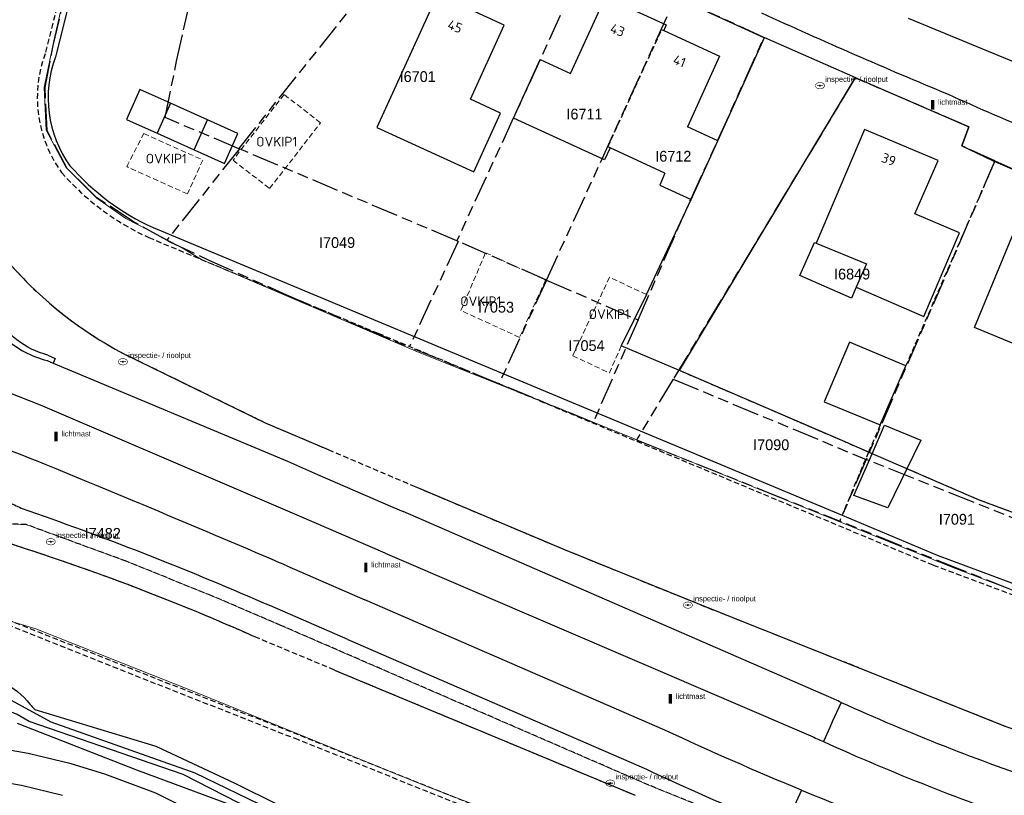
# Model space of a CAD drawing. Extents: x 168491 to 169507, y 481494 to 482503.
# Tile 7 of 108: x 168765 to 168856, y 481589 to 481661. Entities that reach past the tile are written whole.
import ezdxf
from ezdxf.enums import TextEntityAlignment as Align

# ---------------------------------------------------------------- set-up
doc = ezdxf.new("R2010")
doc.units = 0
doc.header["$LTSCALE"] = 0.5
doc.linetypes.add('KAD', pattern=[12, 5, -1, 2, -1, 2, -1])
doc.linetypes.add('STIPPELFIJN', pattern=[1.5, 1, -0.5])
doc.layers.get('0').update_dxf_attribs({"linetype": 'CONTINUOUS'})
for name, color, linetype in [('G01', 3, 'KAD'), ('G_BTD', 3, 'CONTINUOUS'), ('G_GBIP1', 7, 'CONTINUOUS'), ('G_OTD', 7, 'CONTINUOUS'), ('G_OWG', 7, 'CONTINUOUS'), ('G_OWT', 7, 'CONTINUOUS'), ('G_PNDMV', 1, 'CONTINUOUS'), ('G_WGD', 2, 'CONTINUOUS'), ('G_WTD', 4, 'CONTINUOUS'), ('L_TALUD', 7, 'CONTINUOUS'), ('LSHD', 7, 'CONTINUOUS'), ('NAR', 7, 'CONTINUOUS'), ('OVKIP1', 7, 'CONTINUOUS'), ('PPAL', 7, 'CONTINUOUS'), ('PPUT', 7, 'CONTINUOUS'), ('Z01', 2, 'CONTINUOUS')]:
    doc.layers.add(name, color=color, linetype=linetype)
doc.layers.add('OBWVM', color=7, linetype='CONTINUOUS', lineweight=70)
doc.styles.add('ISO', font='isocpeur.ttf', dxfattribs={"height": 1})

# ---------------------------------------------------------------- blocks, each defined once
blk = doc.blocks.new('PAAL')
at = {"linetype": 'ByBlock', "lineweight": -2}
h = blk.add_hatch(color=0, dxfattribs=at)
h.dxf.hatch_style = 1
h.paths.add_polyline_path([(0.15, 0.8), (-0.15, 0.8), (-0.15, -0.1), (0, -0.1, -0.414214), (-0.1, 0, -1), (0.1, 0, -0.414214), (0, -0.1), (0.15, -0.1)])
at = {"linetype": 'ByBlock', "lineweight": -2, "true_color": 0x681648}
h = blk.add_hatch(color=219, dxfattribs=at)
h.dxf.hatch_style = 1
h.paths.add_polyline_path([(-0.1, 0, 1), (0.1, 0, 1)])
at = {"color": 0, "linetype": 'ByBlock', "lineweight": -2}
blk.add_attdef('PAAL', (0.5, 0.35), '', height=0.5, dxfattribs=at)
blk = doc.blocks.new('put')
at = {"linetype": 'ByBlock', "lineweight": -2}
h = blk.add_hatch(color=0, dxfattribs=at)
h.dxf.hatch_style = 1
edge = h.paths.add_edge_path()
edge.add_spline(control_points=[(0.442, 0), (0.442, 0.043), (0.43, 0.087), (0.364, 0.201), (0.283, 0.258), (0.091, 0.323), (-0.019, 0.329), (-0.222, 0.288), (-0.313, 0.241), (-0.416, 0.124), (-0.441, 0.064), (-0.443, -0.058), (-0.419, -0.119), (-0.335, -0.218), (-0.276, -0.257), (-0.097, -0.325), (0.037, -0.332), (0.27, -0.27), (0.37, -0.201), (0.433, -0.076), (0.442, -0.038), (0.442, 0)], knot_values=[0, 0, 0, 0, 0.380029, 0.380029, 1.118666, 1.118666, 1.857303, 1.857303, 2.59594, 2.59594, 3.13294, 3.13294, 3.66994, 3.66994, 4.20694, 4.20694, 5.079565, 5.079565, 5.952189, 5.952189, 6.283185, 6.283185, 6.283185, 6.283185], degree=3, periodic=0)
edge = h.paths.add_edge_path(flags=16)
edge.add_ellipse((0, 0), major_axis=(0.392, 0), ratio=0.689655, start_angle=0, end_angle=360)
h = blk.add_hatch(color=0, dxfattribs=at)
h.dxf.hatch_style = 1
h.paths.add_polyline_path([(-0.1, 0, -0.096396), (-0.093, 0.037), (-0.25, 0.037, 1), (-0.25, -0.037), (-0.093, -0.037, -0.096396)])
at = {"linetype": 'ByBlock', "lineweight": -2, "true_color": 0x681648}
h = blk.add_hatch(color=219, dxfattribs=at)
h.dxf.hatch_style = 1
h.paths.add_polyline_path([(0.1, 0, 1), (-0.1, 0, 1)])
at = {"linetype": 'ByBlock', "lineweight": -2}
h = blk.add_hatch(color=0, dxfattribs=at)
h.dxf.hatch_style = 1
h.paths.add_polyline_path([(0.25, 0.037), (0.093, 0.037, -0.096396), (0.1, 0, -0.096396), (0.093, -0.037), (0.25, -0.037, 1)])
at = {"color": 0, "linetype": 'ByBlock', "lineweight": -2}
blk.add_attdef('PUT', (0.5, 0.35), '', height=0.5, dxfattribs=at)

msp = doc.modelspace()

# ---------------------------------------------------------------- linework, layer by layer
at = {"layer": 'G01'}
for p, q in [((168784.945, 481648.739), (168800.154, 481667.8)), ((168784.983, 481648.723), (168778.254, 481640.263)), ((168784.983, 481648.723), (168784.945, 481648.739)), ((168805.135, 481640.204), (168784.983, 481648.723)), ((168854.995, 481647.619), (168843.075, 481619.947)), ((168805.267, 481640.146), (168800.726, 481630.357)), ((168805.267, 481640.146), (168805.135, 481640.204)), ((168813.444, 481636.568), (168805.267, 481640.146)), ((168813.444, 481636.568), (168809.038, 481626.957)), ((168813.444, 481636.568), (168821.924, 481632.874)), ((168809.038, 481626.957), (168800.726, 481630.357)), ((168825.183, 481627.387), (168843.075, 481619.947)), ((168843.075, 481619.947), (168840.612, 481614.23))]:
    msp.add_line(p, q, dxfattribs=at)
for points in [[(168778.254, 481640.263), (168775.092, 481642.026), (168771.794, 481644.2), (168769.028, 481646.915), (168767.165, 481650.412), (168766.99, 481654.4), (168767.748, 481658.301), (168770.41, 481669.884), (168772.346, 481677.548), (168774.456, 481685.161), (168776.194, 481691.641), (168782.856, 481688.84), (168787.071, 481686.983)], [(168784.945, 481648.739), (168778.102, 481651.617), (168779.174, 481656.835), (168779.928, 481660.284), (168780.725, 481663.724), (168781.565, 481667.154), (168782.845, 481672.173), (168784.154, 481677.185), (168785.066, 481680.469), (168786.039, 481683.735), (168787.071, 481686.983)], [(168813.444, 481636.568), (168818.588, 481647.788), (168825.445, 481662.775)], [(168821.924, 481632.874), (168826.806, 481644.022), (168829.303, 481649.472), (168833.594, 481659.057), (168825.445, 481662.775)], [(168814.726, 481661.094), (168812.87, 481657.016), (168810.367, 481651.565), (168805.135, 481640.204)], [(168854.995, 481647.619), (168851.919, 481649.007), (168852.581, 481650.779), (168842.044, 481655.293), (168825.183, 481627.387)], [(168854.995, 481647.619), (168858.206, 481646.171), (168870.056, 481641.485)], [(168778.254, 481640.263), (168778.528, 481640.11), (168782.106, 481638.437), (168789.349, 481635.206), (168796.623, 481632.074), (168800.726, 481630.357)], [(168821.924, 481632.874), (168817.763, 481623.373), (168809.038, 481626.957)], [(168825.183, 481627.387), (168821.787, 481621.766), (168833.528, 481617.072), (168840.612, 481614.23)], [(168858.862, 481613.642), (168858.626, 481613.717), (168843.125, 481619.926), (168843.075, 481619.947)], [(168856.536, 481607.857), (168851.923, 481609.693), (168840.612, 481614.23)]]:
    msp.add_lwpolyline(points, dxfattribs=at)
at = {"layer": 'G_BTD', "linetype": 'STIPPELFIJN', "lineweight": -3, "transparency": 33554687}
for points in [[(168774.087, 481685.822), (168766.985, 481657.537)], [(168776.584, 481640.513), (168797.835, 481631.641)], [(168797.835, 481631.641), (168805.882, 481628.281)], [(168774.222, 481629.775), (168787.378, 481623.351)], [(168805.882, 481628.281), (168849.277, 481610.164), (168874.765, 481600.635), (168888.126, 481596.414)], [(168787.378, 481623.351), (168793.221, 481620.861)], [(168793.221, 481620.861), (168801.179, 481617.469)], [(168801.179, 481617.469), (168801.479, 481617.342)], [(168801.479, 481617.342), (168815.178, 481611.568)], [(168833.314, 481585.536), (168822.939, 481589.77), (168788.839, 481604.57), (168782.432, 481607.312), (168774.506, 481610.511), (168765.239, 481613.916), (168759.313, 481614.079), (168756.713, 481613.832), (168750.98, 481612.62), (168746.042, 481611.37), (168744.124, 481611.09), (168741.513, 481611.034), (168738.243, 481611.484), (168736.963, 481611.837)], [(168815.178, 481611.568), (168828.909, 481605.999)], [(168828.909, 481605.999), (168842.486, 481600.62)], [(168777.226, 481599.171), (168762.615, 481604.972)], [(168762.785, 481605.4), (168777.396, 481599.6)], [(168786.502, 481603.473), (168786.182, 481603.616), (168785.862, 481603.758)], [(168793.798, 481600.435), (168786.502, 481603.473)], [(168793.798, 481600.435), (168821.673, 481588.829)], [(168842.486, 481600.62), (168856.014, 481595.218)], [(168777.396, 481599.6), (168790.624, 481594.386)], [(168790.454, 481593.958), (168777.226, 481599.171)], [(168808.006, 481586.934), (168790.454, 481593.958)], [(168790.624, 481594.386), (168808.173, 481587.363)]]:
    msp.add_lwpolyline(points, dxfattribs=at)
at = {"layer": 'G_BTD', "linetype": 'Continuous', "lineweight": 25, "transparency": 33554687}
for points in [[(168774.087, 481685.822), (168775.057, 481685.578), (168767.941, 481657.241)], [(168829.326, 481649.461), (168833.636, 481659.039)], [(168825.754, 481628.184), (168842.061, 481655.321)], [(168822.708, 481635.223), (168826.846, 481644.041)], [(168776.985, 481641.429), (168840.833, 481614.773)], [(168822.708, 481635.223), (168820.368, 481630.485)], [(168825.754, 481628.184), (168820.368, 481630.485)], [(168840.833, 481614.773), (168849.645, 481611.094), (168864.254, 481605.632)]]:
    msp.add_lwpolyline(points, dxfattribs=at)
at = {"layer": 'G_BTD', "linetype": 'STIPPELFIJN', "lineweight": -3, "transparency": 33554687}
for points in [[(168766.985, 481657.537, 0.2496338), (168768.508, 481646.541)], [(168768.508, 481646.541, 0.1062158), (168776.584, 481640.513)], [(168763.842, 481637.932, 0.0906797), (168774.222, 481629.775)], [(168785.862, 481603.758, 0.0280199), (168763.173, 481612.312)]]:
    msp.add_lwpolyline(points, format="xyb", dxfattribs=at)
at = {"layer": 'G_BTD', "linetype": 'Continuous', "lineweight": 25, "transparency": 33554687}
for points in [[(168767.941, 481657.241, 0.2497709), (168769.292, 481647.164)], [(168769.292, 481647.164, 0.1056134), (168776.985, 481641.429)]]:
    msp.add_lwpolyline(points, format="xyb", dxfattribs=at)
at = {"layer": 'G_GBIP1', "linetype": 'Continuous', "lineweight": 25, "transparency": 33554687}
for points in [[(168782.028, 481651.421), (168778.607, 481652.95)], [(168777.371, 481650.171), (168780.786, 481648.644)], [(168842.14, 481635.915), (168841.695, 481634.897), (168836.922, 481636.982), (168838.262, 481640.05), (168838.424, 481639.981)]]:
    msp.add_lwpolyline(points, dxfattribs=at)
at = {"layer": 'G_OTD', "linetype": 'STIPPELFIJN', "lineweight": -3, "transparency": 33554687}
for points in [[(168846.748, 481628.609), (168854.983, 481647.546)], [(168827.553, 481627.412), (168825.754, 481628.184)], [(168840.896, 481621.66), (168827.553, 481627.412)], [(168844.373, 481623.146), (168843.278, 481620.628)], [(168843.278, 481620.628), (168840.896, 481621.66)], [(168843.278, 481620.628), (168840.833, 481614.773)], [(168843.617, 481620.481), (168843.278, 481620.628)], [(168853.464, 481616.217), (168846.834, 481619.088)], [(168859.059, 481614.131), (168853.464, 481616.217)]]:
    msp.add_lwpolyline(points, dxfattribs=at)
at = {"layer": 'G_OWG', "linetype": 'Continuous', "lineweight": 25, "transparency": 33554687}
msp.add_lwpolyline([(168767.251, 481629.614, -0.2141448), (168762.338, 481633.494)], format="xyb", dxfattribs=at)
for points in [[(168767.251, 481629.614), (168767.905, 481629.314)], [(168767.905, 481629.314), (168767.721, 481628.875)]]:
    msp.add_lwpolyline(points, dxfattribs=at)
at = {"layer": 'G_OWT', "linetype": 'Continuous', "lineweight": 25, "transparency": 33554687}
for points in [[(168763.042, 481599.272, -0.1270784), (168765.575, 481597.28)], [(168765.575, 481597.28, 0.0323253), (168766.039, 481596.785)]]:
    msp.add_lwpolyline(points, format="xyb", dxfattribs=at)
for points in [[(168766.039, 481596.785), (168777.253, 481593.383), (168784.577, 481589.942), (168788.626, 481587.94)], [(168787.907, 481586.553), (168775.486, 481591.157), (168764.414, 481595.495)]]:
    msp.add_lwpolyline(points, dxfattribs=at)
at = {"layer": 'G_PNDMV', "linetype": 'Continuous', "lineweight": 25, "transparency": 33554687}
for points in [[(168809.191, 481652.047), (168806.395, 481653.326), (168809.53, 481660.179), (168803.349, 481663.043), (168797.71, 481650.714)], [(168819.348, 481648.815), (168818.829, 481647.711), (168810.387, 481651.571), (168812.87, 481656.999), (168815.671, 481655.718), (168818.913, 481662.805), (168824.543, 481660.219), (168824.304, 481659.686)], [(168824.304, 481659.686), (168829.488, 481657.315), (168826.496, 481650.753)], [(168778.607, 481652.95), (168775.777, 481654.216), (168774.541, 481651.436)], [(168778.607, 481652.95), (168777.371, 481650.171)], [(168774.541, 481651.436), (168777.371, 481650.171)], [(168780.786, 481648.644), (168783.616, 481647.378), (168784.858, 481650.156), (168782.028, 481651.421)], [(168780.786, 481648.644), (168782.028, 481651.421)], [(168797.71, 481650.714), (168806.713, 481646.583), (168809.191, 481652.047)], [(168829.326, 481649.461), (168826.496, 481650.753)], [(168848.414, 481633.182), (168851.722, 481640.929), (168847.588, 481642.711), (168849.74, 481647.649), (168842.911, 481650.525), (168838.424, 481639.981)], [(168824.422, 481646.474), (168819.348, 481648.815)], [(168826.846, 481644.041), (168829.326, 481649.461)], [(168824.422, 481646.474), (168823.937, 481645.373), (168826.846, 481644.041)], [(168863.714, 481640.73), (168862.146, 481636.927), (168867.226, 481634.885), (168863.427, 481625.816), (168858.122, 481628.074), (168858.86, 481629.805), (168853.103, 481632.179), (168857.659, 481643.227), (168863.714, 481640.73)], [(168838.424, 481639.981), (168843.081, 481638.069), (168842.14, 481635.915)], [(168842.14, 481635.915), (168848.414, 481633.182)], [(168846.748, 481628.609), (168841.508, 481630.825), (168839.165, 481625.288), (168844.373, 481623.146)], [(168844.373, 481623.146), (168846.748, 481628.609)], [(168843.617, 481620.481), (168844.764, 481623.123)], [(168844.764, 481623.123), (168848.124, 481621.746), (168846.834, 481619.088)], [(168846.834, 481619.088), (168845.079, 481615.473), (168841.928, 481616.594), (168843.617, 481620.481)]]:
    msp.add_lwpolyline(points, dxfattribs=at)
at = {"layer": 'G_PNDMV', "linetype": 'STIPPELFIJN', "lineweight": -3, "transparency": 33554687}
msp.add_lwpolyline([(168819.348, 481648.815), (168819.127, 481648.917), (168824.114, 481659.773), (168824.304, 481659.686)], dxfattribs=at)
at = {"layer": 'G_WGD', "linetype": 'Continuous', "lineweight": 25, "transparency": 33554687}
for points in [[(168817.256, 481666.511), (168825.445, 481662.775), (168833.594, 481659.057), (168833.636, 481659.039)], [(168833.636, 481659.039), (168842.061, 481655.321)], [(168842.061, 481655.321), (168842.258, 481655.234)], [(168842.258, 481655.234), (168852.569, 481650.773), (168851.919, 481649.007)], [(168851.919, 481649.007), (168854.775, 481647.635), (168854.983, 481647.546)], [(168854.983, 481647.546), (168858.206, 481646.171), (168870.056, 481641.485)], [(168767.166, 481629.108), (168767.721, 481628.875)], [(168767.721, 481628.875), (168789.434, 481619.778), (168792.22, 481618.565)], [(168790.553, 481614.682), (168766.569, 481624.98), (168761.418, 481626.986)], [(168764.853, 481620.353), (168759.659, 481622.295)], [(168768.588, 481588.826), (168764.797, 481589.73), (168762.241, 481590.163), (168759.153, 481590.356), (168753.612, 481590.024), (168747.547, 481589.165), (168744.672, 481588.954), (168741.972, 481589.017), (168735.182, 481589.734), (168730.921, 481590.829), (168728.532, 481591.583), (168723.059, 481594.143), (168719.452, 481596.614), (168718.347, 481597.651), (168709.481, 481606.437), (168705.124, 481610.388), (168703.319, 481611.652), (168701.37, 481612.677), (168699.852, 481613.337), (168697.647, 481613.982), (168693.201, 481615.231), (168690.478, 481616.046), (168683.57, 481617.594), (168668.07, 481620.372)], [(168792.22, 481618.565), (168799.195, 481615.53), (168800.154, 481615.113)], [(168839.601, 481597.96), (168800.154, 481615.113)], [(168798.486, 481611.276), (168790.553, 481614.682)], [(168798.486, 481611.276), (168837.937, 481594.337)], [(168789.397, 481610.084), (168796.625, 481606.943)], [(168787.128, 481606.706), (168787.465, 481606.559), (168787.801, 481606.412)], [(168824.413, 481594.868), (168796.625, 481606.943)], [(168795.029, 481603.271), (168787.801, 481606.412)], [(168795.029, 481603.271), (168822.72, 481591.237)], [(168782.517, 481586.399), (168777.251, 481589.015), (168772.517, 481590.783), (168769.394, 481591.757), (168765.403, 481592.709), (168762.59, 481593.185)]]:
    msp.add_lwpolyline(points, dxfattribs=at)
at = {"layer": 'G_WGD', "lineweight": -3, "transparency": 33554687}
for points in [[(168833.356, 481661.331, 0.0092556), (168850.652, 481653.789)], [(168850.652, 481653.789, 0.0154693), (168867.99, 481646.581)]]:
    msp.add_lwpolyline(points, format="xyb", dxfattribs=at)
for points in [[(168858.297, 481656.149), (168846.991, 481660.813)], [(168840.746, 481597.438), (168839.925, 481595.622), (168839.697, 481595.118), (168839.103, 481593.806)], [(168837.069, 481589.306), (168835.417, 481585.654)]]:
    msp.add_lwpolyline(points, dxfattribs=at)
at = {"layer": 'G_WGD', "linetype": 'Continuous', "lineweight": 25, "transparency": 33554687}
for points in [[(168763.261, 481631.2, 0.1194784), (168767.166, 481629.108)], [(168788.706, 481610.381, 0.0046981), (168764.853, 481620.353)], [(168763.52, 481615.998, -0.0226289), (168764.763, 481615.436)], [(168764.763, 481615.436, -0.0192136), (168787.128, 481606.706)], [(168789.397, 481610.084, 0.0017465), (168788.706, 481610.381)], [(168840.746, 481597.438, -0.0017758), (168839.601, 481597.96)], [(168840.746, 481597.438, 0.0246545), (168860.009, 481589.845)], [(168837.069, 481589.306, -0.0110757), (168824.413, 481594.868)], [(168837.937, 481594.337, 0.0027779), (168839.103, 481593.806)], [(168839.103, 481593.806, 0.0246009), (168858.731, 481586.069)], [(168822.72, 481591.237, 0.0094943), (168833.67, 481586.383)], [(168837.069, 481589.306, 0.0132777), (168852.499, 481583.407)]]:
    msp.add_lwpolyline(points, format="xyb", dxfattribs=at)
at = {"layer": 'G_WTD', "linetype": 'Continuous', "lineweight": 25, "transparency": 33554687}
for points in [[(168757.839, 481597.339), (168761.093, 481599.141), (168767.523, 481595.622)], [(168791.439, 481585.624), (168784.92, 481588.138), (168779.778, 481590.76), (168765.501, 481595.663)], [(168767.523, 481595.622), (168780.87, 481590.917), (168787.745, 481587.581), (168794.168, 481585.526), (168821.606, 481576.105), (168830.667, 481573.69), (168844.228, 481569.169)]]:
    msp.add_lwpolyline(points, dxfattribs=at)
msp.add_lwpolyline([(168765.501, 481595.663, 0.2156347), (168759.058, 481596.853)], format="xyb", dxfattribs=at)
at = {"layer": 'L_TALUD', "linetype": 'Continuous', "transparency": 33554687}
for points in [[(168763.842, 481637.932, 0.0906797), (168774.222, 481629.775)], [(168785.862, 481603.758, 0.0280199), (168763.173, 481612.312)], [(168763.042, 481599.272, -0.1270784), (168765.575, 481597.28)]]:
    msp.add_lwpolyline(points, format="xyb", dxfattribs=at)
for points in [[(168825.754, 481628.184), (168820.368, 481630.485)], [(168774.222, 481629.775), (168787.378, 481623.351), (168793.221, 481620.861)], [(168843.278, 481620.628), (168840.896, 481621.66), (168827.553, 481627.412), (168825.754, 481628.184)], [(168859.059, 481614.131), (168853.464, 481616.217), (168843.278, 481620.628)], [(168801.179, 481617.469), (168801.479, 481617.342), (168815.178, 481611.568), (168828.909, 481605.999), (168842.486, 481600.62), (168856.014, 481595.218), (168869.958, 481590.513), (168883.91, 481586.26)], [(168793.798, 481600.435), (168821.673, 481588.829)]]:
    msp.add_lwpolyline(points, dxfattribs=at)
at = {"layer": 'LSHD', "linetype": 'Continuous', "lineweight": 13, "transparency": 33554687}
for points in [[(168940.305, 481588.52), (168929.815, 481589.297), (168917.897, 481591.004), (168908.464, 481592.499), (168896.049, 481594.8), (168883.734, 481598.25), (168868.207, 481603.426), (168850.926, 481609.994), (168812.474, 481625.529), (168801.497, 481629.908), (168781.485, 481638.467), (168779.61, 481639.598), (168777.656, 481640.649), (168774.46, 481642.267), (168771.793, 481644.159), (168768.896, 481647.039), (168767.08, 481650.444), (168766.896, 481654.396), (168767.793, 481658.726), (168769.632, 481666.692), (168773.471, 481681.532), (168774.437, 481685.147)], [(168849.087, 481579.099), (168822.939, 481589.77), (168788.839, 481604.57), (168782.432, 481607.312), (168774.506, 481610.511), (168765.239, 481613.916), (168759.313, 481614.079), (168756.713, 481613.832), (168750.98, 481612.62), (168746.042, 481611.37), (168744.124, 481611.09), (168741.513, 481611.034), (168738.243, 481611.484), (168735.422, 481612.263), (168731.045, 481614.439), (168728.606, 481617.018), (168723.464, 481624.244), (168721.123, 481626.98), (168717.387, 481630.088), (168714.281, 481631.508), (168701.606, 481634.693), (168690.965, 481637.207), (168677.681, 481639.893), (168664.774, 481642.234)], [(168711.636, 481620.116), (168713.125, 481621.159), (168714.447, 481621.602), (168718.193, 481616.867), (168721.002, 481612.625), (168725.677, 481607.954), (168730.965, 481604.646), (168735.207, 481603.085), (168736.649, 481602.77), (168740.666, 481602.292), (168746.711, 481602.642), (168750.909, 481603.398), (168754.233, 481604.438), (168757.795, 481605.328), (168762.11, 481605.463), (168766.113, 481604.254), (168780.611, 481598.506), (168801.983, 481589.812), (168826.351, 481580.405), (168850.775, 481571.911), (168873.929, 481564.974), (168886.132, 481561.791), (168897.393, 481559.226)]]:
    msp.add_lwpolyline(points, dxfattribs=at)
at = {"layer": 'OBWVM', "linetype": 'STIPPELFIJN', "lineweight": 13, "transparency": 33554687}
for points in [[(168792.509, 481651.134), (168789.125, 481653.765), (168784.396, 481647.683), (168787.781, 481645.052), (168792.509, 481651.134)], [(168776.134, 481650.146), (168781.597, 481647.689), (168780.183, 481644.544), (168774.546, 481647.078), (168776.134, 481650.146)], [(168807.802, 481639.1), (168813.362, 481636.558), (168810.94, 481631.261), (168805.511, 481633.743), (168807.802, 481639.1)], [(168822.708, 481635.223), (168819.283, 481636.831), (168815.87, 481629.558), (168819.275, 481627.96), (168820.368, 481630.485)]]:
    msp.add_lwpolyline(points, dxfattribs=at)

# ---------------------------------------------------------------- block references
at = {"layer": 'PPAL', "linetype": 'Continuous', "lineweight": 13, "transparency": 33554687}
for p in [(168849.22, 481652.46), (168768.002, 481621.73), (168796.7, 481609.591), (168824.928, 481597.411)]:
    msp.add_blockref('PAAL', p, dxfattribs=at).add_auto_attribs({'PAAL': 'lichtmast'})
at = {"layer": 'PPUT', "linetype": 'Continuous', "lineweight": 13, "transparency": 33554687}
for p in [(168838.778, 481654.579), (168774.195, 481628.998), (168767.509, 481612.322), (168826.547, 481606.453), (168819.352, 481589.953)]:
    msp.add_blockref('put', p, dxfattribs=at).add_auto_attribs({'PUT': 'inspectie- / rioolput'})

# ---------------------------------------------------------------- texts
at = {"layer": 'NAR', "linetype": 'Continuous', "lineweight": 25, "transparency": 33554687, "style": 'ISO'}
for s, p in [('45', (168804.968, 481660.068)), ('43', (168820.025, 481659.727)), ('41', (168825.77, 481656.857)), ('39', (168845.156, 481647.742))]:
    msp.add_text(s, height=0.9, rotation=339.2, dxfattribs=at).set_placement(p, align=Align.MIDDLE_CENTER)
at = {"layer": 'OVKIP1', "linetype": 'Continuous', "lineweight": 70, "transparency": 33554687, "style": 'ISO'}
for p in [(168788.447, 481649.39), (168778.217, 481647.819), (168807.355, 481634.605), (168819.259, 481633.409)]:
    msp.add_text('OVKIP1', height=0.9, dxfattribs=at).set_placement(p, align=Align.MIDDLE_CENTER)
at = {"layer": 'Z01', "ltscale": 0.5}
for s, p in [('I6701', (168799.8355, 481654.9226)), ('I6711', (168815.29, 481651.448)), ('I6712', (168823.519, 481647.5408)), ('I7049', (168792.3665, 481639.54)), ('I6849', (168840.089, 481636.623)), ('I7053', (168807.085, 481633.5532)), ('I7054', (168815.481, 481629.9955)), ('I7090', (168832.5926, 481620.8085)), ('I7091', (168849.7969, 481613.902)), ('I7482', (168770.6545, 481612.5975))]:
    msp.add_text(s, height=1, dxfattribs=at).set_placement(p)

doc.saveas('drawing.dxf')
